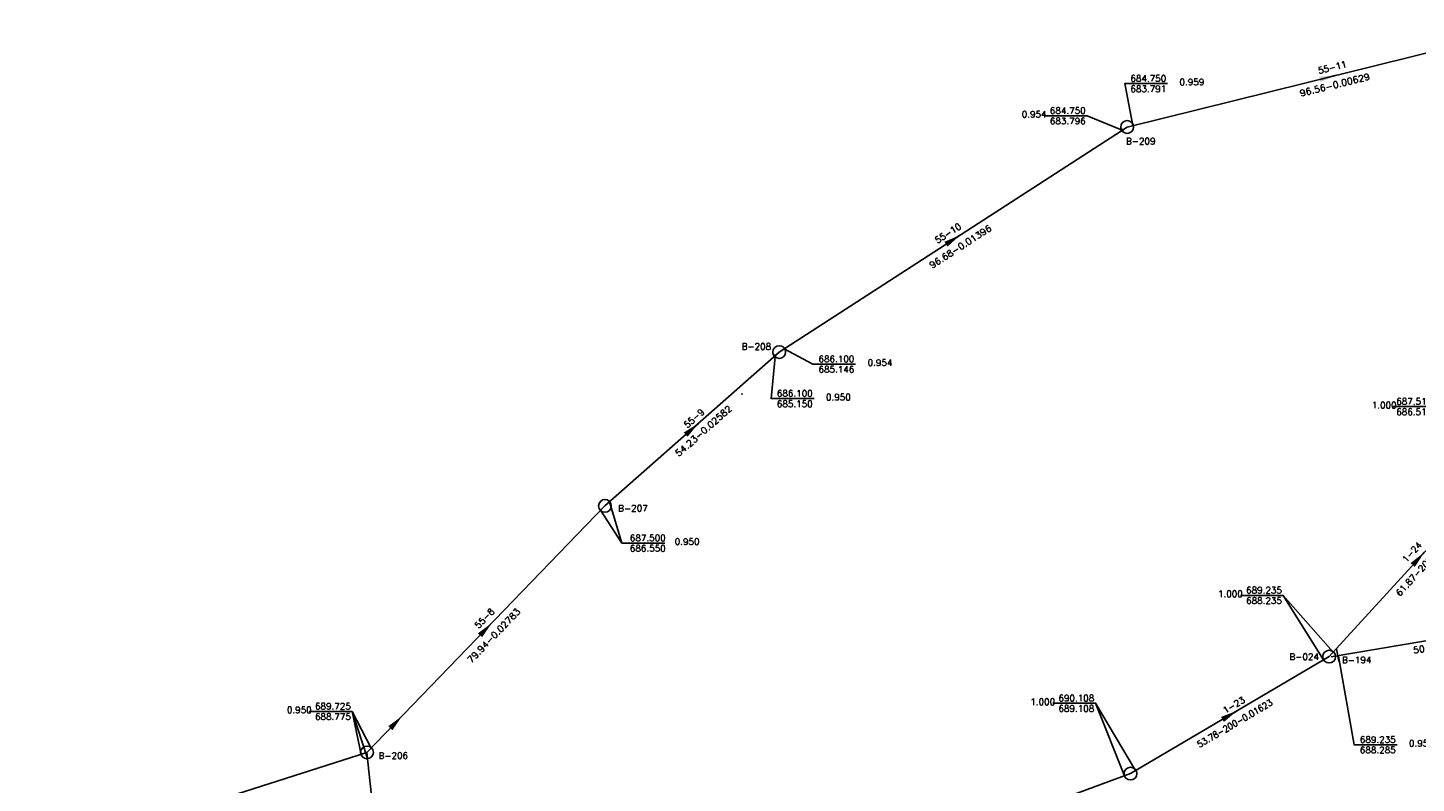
# Model space of a CAD drawing. Extents: x 197221 to 199539, y 8705820 to 8707465.
# Tile 11 of 33: x 197585 to 197908, y 8706786 to 8706963. Entities that reach past the tile are written whole.
import ezdxf
from ezdxf.enums import TextEntityAlignment as Align

# ---------------------------------------------------------------- set-up
doc = ezdxf.new("R2010")
doc.units = 0
doc.header["$LTSCALE"] = 5
doc.header["$MEASUREMENT"] = 0
doc.header["$PDSIZE"] = 0.3
doc.layers.get('0').update_dxf_attribs({"linetype": 'CONTINUOUS'})
for name, color, linetype in [('ESTACAO', 5, 'CONTINUOUS'), ('LIDER', 21, 'CONTINUOUS'), ('NUMEROTRECHO', 24, 'CONTINUOUS'), ('NUMPV', 24, 'CONTINUOUS'), ('PL', 23, 'CONTINUOUS'), ('PV', 23, 'CONTINUOUS'), ('REDE', 20, 'CONTINUOUS'), ('SETA', 21, 'CONTINUOUS'), ('TEXTOPVS', 24, 'CONTINUOUS'), ('TEXTOTRECHO', 24, 'CONTINUOUS')]:
    doc.layers.add(name, color=color, linetype=linetype)
doc.layers.get('0').freeze()
doc.styles.add('ROMANS', font='romans.shx', dxfattribs={"width": 0.85})
doc.styles.get("Standard").update_dxf_attribs({"font": 'romans.shx'})

# ---------------------------------------------------------------- blocks, each defined once
blk = doc.blocks.new('SETA')
blk.add_line((2, 0), (-2, 0))
blk.add_solid([(-2, -0.67), (-2, 0.67), (2, 0)])
blk = doc.blocks.new('PV')
blk.add_circle((0, 0), 1.49)
blk = doc.blocks.new('NODG')
at = {"const_width": 1}
blk.add_lwpolyline([(-0.5, 0, 1), (0.5, 0, 1)], format="xyb", close=True, dxfattribs=at)
blk = doc.blocks.new('PL')
at = {"layer": 'PL'}
blk.add_line((2.01, 1.49), (2.01, -1.49), dxfattribs=at)
blk.add_circle((0, 0), 1.49, dxfattribs=at)

msp = doc.modelspace()

# ---------------------------------------------------------------- linework, layer by layer
at = {"layer": 'ESTACAO'}
msp.add_point((197751.09, 8706877.1, 686.37), dxfattribs=at)
at = {"layer": 'LIDER'}
for p, q in [((197723.12, 8706842.31, 687.5), (197720.24, 8706851.97)), ((197877.35, 8706830.12, 689.23), (197886.77, 8706815.08)), ((197660.2, 8706803.04, 689.73), (197662.27, 8706793)), ((197660.2, 8706803.04, 689.73), (197663.79, 8706792.03)), ((197833.58, 8706804.93, 690.11), (197840.35, 8706788.02))]:
    msp.add_line(p, q, dxfattribs=at)
for points, elevation in [([(197842.31, 8706939.77), (197840.37, 8706949.57), (197850.37, 8706949.57)], 684.75), ([(197839.77, 8706938.67), (197831.59, 8706942.06), (197821.59, 8706942.06)], 686.1), ([(197760.97, 8706887.65), (197767.63, 8706884.09), (197777.63, 8706884.09)], 686.1), ([(197758.87, 8706885.76), (197757.92, 8706876.05), (197767.92, 8706876.05)], 686.1), ([(197930.74, 8706862.52), (197912.38, 8706874.18), (197903.01, 8706874.18)], 687.52), ([(197718.14, 8706850), (197723.12, 8706842.31), (197733.12, 8706842.31)], 687.5), ([(197889.01, 8706816.85), (197877.35, 8706830.12), (197867.35, 8706830.12)], 689.23), ([(197890.22, 8706815.91), (197893.89, 8706795.25), (197903.89, 8706795.25)], 689.24), ([(197664.63, 8706794.46), (197660.2, 8706803.04), (197650.2, 8706803.04)], 689.73), ([(197842.93, 8706789.23), (197833.58, 8706804.93), (197823.58, 8706804.93)], 690.11)]:
    msp.add_lwpolyline(points, dxfattribs=dict(at, elevation=elevation))
at = {"layer": 'REDE'}
for p, q in [((197840.95, 8706939.43, 684.75), (197934.69, 8706962.6, 684.14)), ((197759.8, 8706886.89, 686.1), (197840.95, 8706939.43, 684.75)), ((197719.15, 8706851, 687.5), (197759.8, 8706886.89, 686.1)), ((197888.06, 8706815.82, 689.23), (197929.73, 8706861.54, 687.52)), ((197663.66, 8706793.46, 689.73), (197719.15, 8706851, 687.5)), ((197888.52, 8706815.73, 689.24), (197938.14, 8706824.19, 688.65)), ((197841.73, 8706788.52, 690.11), (197888.06, 8706815.82, 689.23)), ((197581.3, 8706767.17, 691.5), (197663.66, 8706793.46, 689.72)), ((197669.05, 8706741.93, 691.16), (197663.66, 8706793.46, 689.72)), ((197786.35, 8706768.16, 690.83), (197841.73, 8706788.52, 690.11))]:
    msp.add_line(p, q, dxfattribs=at)

# ---------------------------------------------------------------- block references
at = {"layer": 'LIDER', "xscale": 0.4, "yscale": 0.4, "zscale": 0.4}
for p in [(197839.77, 8706938.67, 686.1), (197758.75, 8706885.97, 687.5)]:
    msp.add_blockref('NODG', p, dxfattribs=at)
at = {"layer": 'PL', "rotation": 9.687441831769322}
msp.add_blockref('PL', (197888.06, 8706815.82, 689.23), dxfattribs=at)
at = {"layer": 'PV'}
for p, rotation in [((197840.95, 8706939.43), 56.14745623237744), ((197759.8, 8706886.89), 40.14248515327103), ((197719.15, 8706851), 33.15981085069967), ((197663.66, 8706793.46), 4.482435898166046), ((197841.73, 8706788.52), 36.63808774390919)]:
    msp.add_blockref('PV', p, dxfattribs=dict(at, rotation=rotation))
at = {"layer": 'SETA'}
for p, rotation in [((197887.82, 8706951.02), 13.88419844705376), ((197800.37, 8706913.16), 32.92522885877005), ((197739.47, 8706868.94), 41.45115441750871), ((197908.9, 8706838.68), 47.66423728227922), ((197691.4, 8706822.23), 46.04725453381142), ((197864.9, 8706802.17, 689.67), 30.50790597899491), ((197670.49, 8706800.54), 46.04725453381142)]:
    msp.add_blockref('SETA', p, dxfattribs=dict(at, rotation=rotation))

# ---------------------------------------------------------------- texts
at = {"layer": 'NUMEROTRECHO', "style": 'ROMANS'}
for s, rotation, p in [('55-11', 13.8822, (197888.98, 8706952.63)), ('55-10', 32.9206, (197799.57, 8706914)), ('55-9', 41.4453, (197740.44, 8706870.87)), ('1-24', 47.6575, (197907.96, 8706839.73)), ('55-8', 46.0408, (197691.6, 8706824.22)), ('1-23', 30.5036, (197866.21, 8706803.87))]:
    msp.add_text(s, height=1.5, rotation=rotation, dxfattribs=at).set_placement(p, align=Align.CENTER)
at = {"layer": 'NUMPV', "style": 'ROMANS'}
for s, p in [('B-209', (197844.11, 8706935.37)), ('B-208', (197754.47, 8706887.46)), ('B-207', (197725.69, 8706849.7)), ('B-024', (197882.24, 8706815.03)), ('B-194', (197894.49, 8706814.3, -689.24)), ('B-206', (197669.8, 8706791.96))]:
    msp.add_text(s, height=1.5, dxfattribs=at).set_placement(p, align=Align.CENTER)
at = {"layer": 'TEXTOPVS', "style": 'ROMANS'}
for s, p in [(' 684.750', (197845.37, 8706949.57)), (' 683.791', (197845.37, 8706947.14)), ('   0.959', (197854.37, 8706948.72)), ('   0.954', (197817.59, 8706941.21)), (' 684.750', (197826.59, 8706942.06)), (' 683.796', (197826.59, 8706939.63)), (' 686.100', (197772.63, 8706884.09)), ('   0.954', (197781.63, 8706883.23)), (' 685.146', (197772.63, 8706881.66)), (' 686.100', (197762.92, 8706876.05)), (' 685.150', (197762.92, 8706873.62)), ('   0.950', (197771.92, 8706875.19)), ('   1.000', (197899.21, 8706873.32)), (' 687.517', (197907.38, 8706874.18)), (' 686.517', (197907.38, 8706871.75)), (' 687.500', (197728.63, 8706842.31)), ('   0.950', (197736.64, 8706841.45)), (' 686.550', (197728.63, 8706839.88)), ('   1.000', (197863.35, 8706829.26)), (' 689.235', (197872.35, 8706830.12)), (' 688.235', (197872.35, 8706827.69)), (' 690.108', (197828.58, 8706804.93)), ('   0.950', (197646.2, 8706802.18)), (' 689.725', (197655.2, 8706803.04)), ('   1.000', (197819.58, 8706804.07)), (' 689.108', (197828.58, 8706802.5)), (' 688.775', (197655.2, 8706800.61)), (' 689.235', (197898.89, 8706795.25)), (' 688.285', (197898.89, 8706792.82)), ('   0.950', (197907.89, 8706794.39))]:
    msp.add_text(s, height=1.5, dxfattribs=at).set_placement(p, align=Align.BOTTOM_CENTER)
at = {"layer": 'TEXTOTRECHO'}
for s, rotation, width, p, p2 in [('96.56-0.00629   ', 13.8806, 0.906151, (197881.43, 8706946.53), (197900.85, 8706951.33)), ('96.68-0.01396   ', 32.9201, 0.906117, (197795.45, 8706906.34), (197812.24, 8706917.21)), ('54.23-0.02582   ', 41.4446, 0.906154, (197736.36, 8706862.4), (197751.35, 8706875.63)), ('61.87-200-0.02777', 47.6165, 0.932275, (197904.56, 8706829.79), (197919.33, 8706845.98)), ('79.94-0.02783   ', 46.0413, 0.906162, (197687.97, 8706814.17), (197701.85, 8706828.56)), ('50.33-0.01154   ', 9.6865, 0.906109, (197907.79, 8706816.52), (197927.5, 8706819.89)), ('53.78-200-0.01623', 30.5024, 0.851106, (197857.8, 8706794.5), (197875.04, 8706804.66))]:
    msp.add_text(s, height=1.5, rotation=rotation, dxfattribs=dict(at, width=width)).set_placement(p, p2, align=Align.FIT)

doc.saveas('drawing.dxf')
